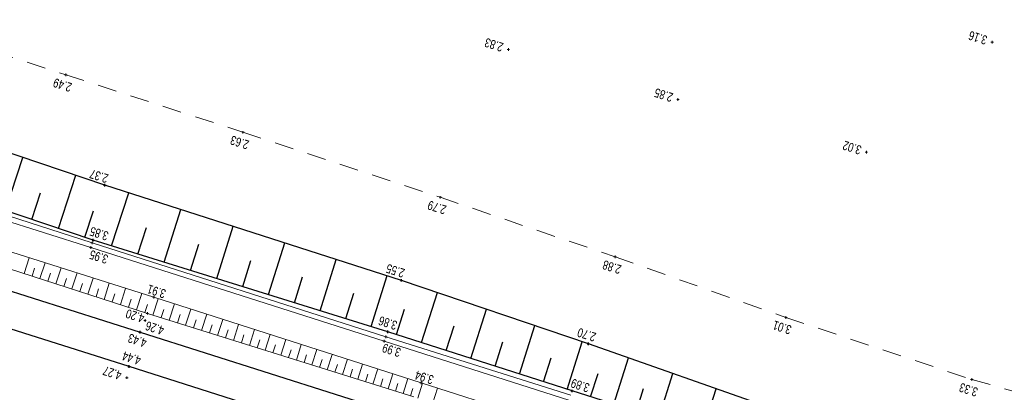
# Model space of a CAD drawing. Header units: metres. Extents: x 3521221 to 3521364, y 5943318 to 5943439.
# Tile 12 of 15: x 3521298 to 3521337, y 5943377 to 5943392. Entities that reach past the tile are written whole.
import ezdxf

# ---------------------------------------------------------------- set-up
doc = ezdxf.new("R2010")
doc.units = ezdxf.units.M
doc.header["$PDMODE"] = 2
doc.header["$PDSIZE"] = 0.05
doc.linetypes.add('JIS_02_0.7', pattern=[1.35, 0.75, -0.6])
for name, color, linetype, lineweight in [('Boeschung OK', 30, 'Continuous', 30), ('Boeschung UK', 22, 'Continuous', 30), ('Boeschungsschraffuren', 82, 'Continuous', 30), ('Gelaendepunkt', 21, 'Continuous', 13), ('Höhentexte', 8, 'Continuous', 9), ('Kabelkanal - OK Aussenrand', 3, 'Continuous', 18), ('Nutzungsgrenzen', 81, 'JIS_02_0.7', 18), ('Schiene OKIK Schienenkopf', 1, 'Continuous', 30), ('Schotterbett - OK Boeschung', 31, 'Continuous', 13), ('Schotterbett - UK Boeschung', 36, 'Continuous', 13), ('Schraffuren Schotter', 21, 'Continuous', 9), ('Schwelle OKAK', 7, 'Continuous', 9)]:
    doc.layers.add(name, color=color, linetype=linetype, lineweight=lineweight)
doc.styles.add('Punkthöhe', font='arial.ttf', dxfattribs={"width": 0.75})

msp = doc.modelspace()

# ---------------------------------------------------------------- linework, layer by layer
at = {"layer": 'Boeschung OK', "color": 253}
for p, q in [((3521301.378, 5943383.101), (3521296.676, 5943384.681)), ((3521313.061, 5943379.468), (3521301.378, 5943383.101)), ((3521320.364, 5943377.118), (3521313.061, 5943379.468)), ((3521326.673, 5943375.132), (3521320.364, 5943377.118))]:
    msp.add_line(p, q, dxfattribs=at)
for p in [(3521301.378, 5943383.101), (3521313.061, 5943379.468), (3521320.364, 5943377.118)]:
    msp.add_point(p, dxfattribs=at)
at = {"layer": 'Boeschung UK', "color": 253}
for p, q in [((3521301.834, 5943385.283), (3521297.567, 5943386.722)), ((3521313.604, 5943381.507), (3521301.834, 5943385.283)), ((3521321.013, 5943378.986), (3521313.604, 5943381.507)), ((3521328.373, 5943376.397), (3521321.013, 5943378.986))]:
    msp.add_line(p, q, dxfattribs=at)
for p in [(3521301.834, 5943385.283), (3521313.604, 5943381.507), (3521321.013, 5943378.986)]:
    msp.add_point(p, dxfattribs=at)
at = {"layer": 'Boeschungsschraffuren', "color": 253}
for p, q in [((3521297.895, 5943384.272), (3521298.581, 5943386.38)), ((3521299.995, 5943383.566), (3521300.681, 5943385.672)), ((3521298.945, 5943383.919), (3521299.288, 5943384.972)), ((3521302.097, 5943382.877), (3521302.781, 5943384.979)), ((3521301.044, 5943383.213), (3521301.387, 5943384.266)), ((3521304.194, 5943382.225), (3521304.847, 5943384.316)), ((3521306.272, 5943381.579), (3521306.919, 5943383.652)), ((3521303.148, 5943382.551), (3521303.488, 5943383.597)), ((3521305.235, 5943381.902), (3521305.56, 5943382.942)), ((3521308.331, 5943380.939), (3521308.973, 5943382.993)), ((3521307.304, 5943381.258), (3521307.626, 5943382.29)), ((3521310.372, 5943380.304), (3521311.008, 5943382.34)), ((3521312.395, 5943379.675), (3521313.025, 5943381.693)), ((3521309.354, 5943380.621), (3521309.673, 5943381.643)), ((3521311.386, 5943379.989), (3521311.702, 5943381.002)), ((3521314.388, 5943379.041), (3521315.022, 5943381.024)), ((3521313.396, 5943379.36), (3521313.716, 5943380.36)), ((3521316.345, 5943378.411), (3521316.97, 5943380.362)), ((3521315.371, 5943378.725), (3521315.685, 5943379.708)), ((3521318.271, 5943377.791), (3521318.885, 5943379.71)), ((3521317.312, 5943378.1), (3521317.622, 5943379.067)), ((3521320.165, 5943377.182), (3521320.765, 5943379.07)), ((3521319.222, 5943377.486), (3521319.526, 5943378.437)), ((3521322.012, 5943376.599), (3521322.594, 5943378.43)), ((3521321.096, 5943376.888), (3521321.392, 5943377.818)), ((3521323.799, 5943376.037), (3521324.362, 5943377.808)), ((3521322.913, 5943376.316), (3521323.199, 5943377.216)), ((3521325.529, 5943375.493), (3521326.073, 5943377.206))]:
    msp.add_line(p, q, dxfattribs=at)
at = {"layer": 'Gelaendepunkt', "color": 253}
for p in [(3521317.834, 5943390.666), (3521337.016, 5943390.95), (3521324.56, 5943388.677), (3521332.028, 5943386.591)]:
    msp.add_point(p, dxfattribs=at)
at = {"layer": 'Kabelkanal - OK Aussenrand', "color": 253}
for p, q in [((3521301.327, 5943382.99), (3521296.568, 5943384.529)), ((3521296.487, 5943384.33), (3521301.277, 5943382.812)), ((3521312.983, 5943379.268), (3521301.327, 5943382.99)), ((3521301.277, 5943382.812), (3521312.908, 5943379.096)), ((3521312.908, 5943379.096), (3521320.227, 5943376.757)), ((3521320.313, 5943376.951), (3521312.983, 5943379.268))]:
    msp.add_line(p, q, dxfattribs=at)
for p in [(3521301.277, 5943382.812), (3521301.327, 5943382.99), (3521312.908, 5943379.096), (3521312.983, 5943379.268)]:
    msp.add_point(p, dxfattribs=at)
at = {"layer": 'Nutzungsgrenzen', "color": 253}
for p, q in [((3521293.628, 5943391.845), (3521300.288, 5943389.66)), ((3521300.288, 5943389.66), (3521307.312, 5943387.38)), ((3521307.312, 5943387.38), (3521315.135, 5943384.801)), ((3521315.135, 5943384.801), (3521322.072, 5943382.436)), ((3521322.072, 5943382.436), (3521328.841, 5943380.035)), ((3521328.841, 5943380.035), (3521336.21, 5943377.574)), ((3521336.21, 5943377.574), (3521345.819, 5943374.861))]:
    msp.add_line(p, q, dxfattribs=at)
for p in [(3521300.288, 5943389.66), (3521307.312, 5943387.38), (3521315.135, 5943384.801), (3521322.072, 5943382.436), (3521328.841, 5943380.035), (3521336.21, 5943377.574)]:
    msp.add_point(p, dxfattribs=at)
at = {"layer": 'Schiene OKIK Schienenkopf', "color": 253}
for p, q in [((3521292.675, 5943382.812), (3521303.237, 5943379.452)), ((3521302.797, 5943378.086), (3521292.231, 5943381.441)), ((3521303.237, 5943379.452), (3521313.851, 5943376.084)), ((3521313.377, 5943374.729), (3521302.797, 5943378.086))]:
    msp.add_line(p, q, dxfattribs=at)
for p in [(3521303.237, 5943379.452), (3521302.797, 5943378.086)]:
    msp.add_point(p, dxfattribs=at)
at = {"layer": 'Schotterbett - OK Boeschung', "color": 253}
for p, q in [((3521292.956, 5943383.612), (3521303.523, 5943380.198)), ((3521303.523, 5943380.198), (3521314.088, 5943376.884))]:
    msp.add_line(p, q, dxfattribs=at)
msp.add_point((3521303.523, 5943380.198), dxfattribs=at)
at = {"layer": 'Schotterbett - UK Boeschung', "color": 253}
for p, q in [((3521293.11, 5943384.228), (3521303.774, 5943380.833)), ((3521303.774, 5943380.833), (3521314.378, 5943377.441)), ((3521314.378, 5943377.441), (3521319.294, 5943375.873))]:
    msp.add_line(p, q, dxfattribs=at)
for p in [(3521303.774, 5943380.833), (3521314.378, 5943377.441)]:
    msp.add_point(p, dxfattribs=at)
at = {"layer": 'Schraffuren Schotter', "color": 253}
for p, q in [((3521298.634, 5943381.777), (3521298.836, 5943382.405)), ((3521299.263, 5943381.574), (3521299.466, 5943382.204)), ((3521298.948, 5943381.676), (3521299.05, 5943381.99)), ((3521299.579, 5943381.472), (3521299.681, 5943381.788)), ((3521299.895, 5943381.37), (3521300.099, 5943382.003)), ((3521300.53, 5943381.165), (3521300.735, 5943381.801)), ((3521300.213, 5943381.268), (3521300.315, 5943381.585)), ((3521300.849, 5943381.062), (3521300.951, 5943381.381)), ((3521301.168, 5943380.959), (3521301.373, 5943381.597)), ((3521301.808, 5943380.752), (3521302.014, 5943381.393)), ((3521301.487, 5943380.856), (3521301.59, 5943381.176)), ((3521302.129, 5943380.648), (3521302.232, 5943380.97)), ((3521302.451, 5943380.544), (3521302.658, 5943381.188)), ((3521303.097, 5943380.336), (3521303.305, 5943380.982)), ((3521302.773, 5943380.44), (3521302.877, 5943380.763)), ((3521303.42, 5943380.231), (3521303.525, 5943380.555)), ((3521303.745, 5943380.128), (3521303.953, 5943380.776)), ((3521304.391, 5943379.926), (3521304.598, 5943380.57)), ((3521304.068, 5943380.027), (3521304.172, 5943380.35)), ((3521304.712, 5943379.825), (3521304.816, 5943380.146)), ((3521305.033, 5943379.724), (3521305.239, 5943380.364)), ((3521305.672, 5943379.524), (3521305.877, 5943380.16)), ((3521305.353, 5943379.624), (3521305.456, 5943379.943)), ((3521305.99, 5943379.424), (3521306.092, 5943379.741)), ((3521306.307, 5943379.325), (3521306.511, 5943379.958)), ((3521306.939, 5943379.126), (3521307.137, 5943379.757)), ((3521306.624, 5943379.225), (3521306.723, 5943379.542)), ((3521307.567, 5943378.929), (3521307.764, 5943379.557)), ((3521308.192, 5943378.734), (3521308.387, 5943379.357)), ((3521307.254, 5943379.028), (3521307.352, 5943379.342)), ((3521307.88, 5943378.831), (3521307.978, 5943379.144)), ((3521308.813, 5943378.539), (3521309.007, 5943379.159)), ((3521309.431, 5943378.345), (3521309.624, 5943378.962)), ((3521308.503, 5943378.636), (3521308.6, 5943378.947)), ((3521309.122, 5943378.442), (3521309.219, 5943378.751)), ((3521310.045, 5943378.152), (3521310.237, 5943378.766)), ((3521310.655, 5943377.961), (3521310.846, 5943378.571)), ((3521309.738, 5943378.248), (3521309.834, 5943378.556)), ((3521310.35, 5943378.056), (3521310.446, 5943378.362)), ((3521311.263, 5943377.77), (3521311.453, 5943378.377)), ((3521311.867, 5943377.581), (3521312.055, 5943378.184)), ((3521310.96, 5943377.865), (3521311.055, 5943378.169)), ((3521311.565, 5943377.675), (3521311.66, 5943377.978)), ((3521312.167, 5943377.486), (3521312.261, 5943377.787)), ((3521312.467, 5943377.392), (3521312.655, 5943377.992)), ((3521313.064, 5943377.205), (3521313.251, 5943377.802)), ((3521312.766, 5943377.299), (3521312.86, 5943377.598)), ((3521313.362, 5943377.112), (3521313.455, 5943377.409)), ((3521313.658, 5943377.019), (3521313.844, 5943377.612)), ((3521314.248, 5943376.834), (3521314.433, 5943377.423)), ((3521313.954, 5943376.926), (3521314.046, 5943377.222)), ((3521314.836, 5943376.65), (3521315.019, 5943377.236))]:
    msp.add_line(p, q, dxfattribs=at)
at = {"layer": 'Schwelle OKAK', "color": 253}
for p in [(3521303.431, 5943379.914), (3521302.705, 5943377.645)]:
    msp.add_point(p, dxfattribs=at)

# ---------------------------------------------------------------- texts
at = {"layer": 'Höhentexte', "color": 253, "linetype": 'ByBlock', "style": 'Punkthöhe', "width": 0.75}
for s, p in [('2.83', (3521317.668, 5943390.905)), ('3.16', (3521336.855, 5943391.187)), ('2.49', (3521300.56, 5943389.314)), ('2.85', (3521324.394, 5943388.916)), ('2.63', (3521307.584, 5943387.034)), ('3.02', (3521331.867, 5943386.828)), ('2.37', (3521302.006, 5943385.697)), ('2.79', (3521315.407, 5943384.455)), ('3.85', (3521302.01, 5943383.419)), ('3.95', (3521301.998, 5943382.495)), ('2.55', (3521313.757, 5943381.944)), ('2.88', (3521322.344, 5943382.09)), ('3.91', (3521304.288, 5943381.124)), ('4.20', (3521303.438, 5943380.153)), ('4.26', (3521304.219, 5943379.672)), ('3.86', (3521313.461, 5943379.873)), ('3.01', (3521329.091, 5943379.696)), ('4.43', (3521303.529, 5943379.179)), ('2.70', (3521321.342, 5943379.409)), ('3.99', (3521313.607, 5943378.795)), ('4.44', (3521303.299, 5943378.478)), ('4.27', (3521302.534, 5943377.889)), ('3.94', (3521314.906, 5943377.716)), ('3.89', (3521321.087, 5943377.396)), ('3.33', (3521336.484, 5943377.227))]:
    msp.add_text(s, height=0.36, rotation=162.4169, dxfattribs=at).set_placement(p)

doc.saveas('drawing.dxf')
